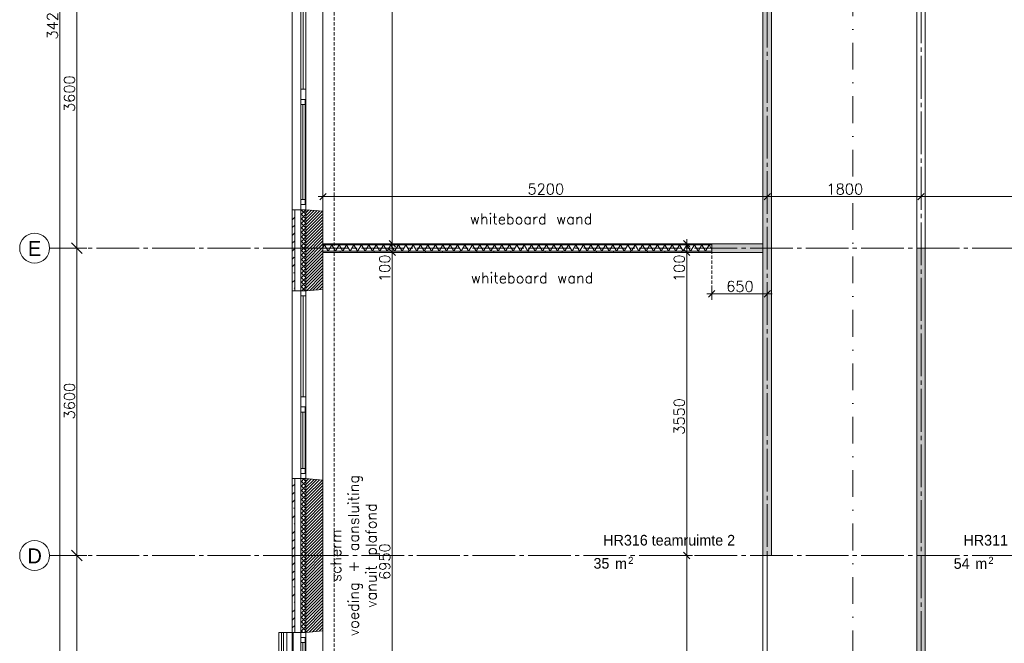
# Model space of a CAD drawing. Header units: millimetres. Extents: x -3350 to 1628655, y -3400 to 242269.
# Tile 6 of 73: x -3350 to 8175, y 9772 to 17075. Entities that reach past the tile are written whole.
import ezdxf
from ezdxf.enums import TextEntityAlignment as Align

# ---------------------------------------------------------------- set-up
doc = ezdxf.new("R2010")
doc.units = ezdxf.units.MM
doc.header["$MEASUREMENT"] = 0
for name, pattern in [('B0204', [650, 500, -50, 50, -50]), ('B0302', [625.500011, 313.000011, -156.25, 0, -156.25]), ('B0702', [58.685, 39.06, -19.625001]), ('Wipeout_Contour', [1000, 0, -1000])]:
    doc.linetypes.add(name, pattern=pattern)
for name, color, linetype in [('21 Buitenwanden', 7, 'Continuous'), ('21 Buitenwanden Doorsnede-arcering', 7, 'Continuous'), ('21 Buitenwanden Laagscheidingslijnen', 7, 'Continuous'), ('21 Buitenwanden Ramen', 7, 'Continuous'), ('23 Vloeren', 7, 'Continuous'), ('27 Daken', 7, 'Continuous'), ('27 Daken Afdek-arcering', 7, 'Continuous'), ('67 Radiatoren - lijn', 7, 'Continuous'), ('_ Nieuw Fase 1', 7, 'Continuous'), ('_ Nieuw Fase 1 Deuren', 7, 'Continuous'), ('_ Nieuw Fase 1 Deurlabels', 7, 'Continuous'), ('_ Nieuw Fase 1 Doorsnede-arcering', 7, 'Continuous'), ('_ Nieuw Fase 1 Laagscheidingslijnen', 7, 'Continuous'), ('_ Nieuw Fase 1 tekst', 7, 'Continuous'), ('A Lijn doorsnede', 7, 'Continuous'), ('A Maatvoering', 7, 'Continuous'), ('A Maatvoering 1_50', 7, 'Continuous'), ('A Stramien', 7, 'Continuous'), ('Z Ruimtebenaming fase 1', 7, 'Continuous'), ('Z Ruimtebenaming fase 1 Zone omranding', 7, 'Continuous'), ('Z Ruimtebenaming fase 1 Zone tekst', 7, 'Continuous')]:
    doc.layers.add(name, color=color, linetype=linetype)
doc.styles.add('GENERATED_STYLE_1', font='txt')
doc.dimstyles.new('GENERATED_STYLE__1', dxfattribs={"dimtxt": 125, "dimasz": 71.25, "dimexe": 0.18, "dimexo": 0.0625, "dimgap": 0.09, "dimtad": 1, "dimdec": 0, "dimzin": 0, "dimdsep": 46, "dimtxsty": 'Standard', "dimblk": 'ARROWHEAD_6', "dimblk1": 'ARROWHEAD_6', "dimblk2": 'ARROWHEAD_6', "dimcen": 0.09, "dimse1": 1, "dimse2": 1, "dimclrd": 1, "dimclre": 1, "dimclrt": 9, "dimadec": 0, "dimazin": 0, "dimtfac": 1, "dimtdec": 4, "dimtmove": 0, "dimatfit": 3, "dimfxl": 1, "dimtolj": 1, "dimtzin": 0, "dimarcsym": 0})
doc.dimstyles.new('GENERATED_STYLE__2', dxfattribs={"dimtxt": 125, "dimasz": 71.25, "dimexe": 0.18, "dimexo": 0.0625, "dimgap": 0.09, "dimtad": 1, "dimtih": 1, "dimtoh": 1, "dimdec": 0, "dimzin": 0, "dimdsep": 46, "dimtxsty": 'Standard', "dimblk": 'ARROWHEAD_6', "dimblk1": 'ARROWHEAD_6', "dimblk2": 'ARROWHEAD_6', "dimcen": 0.09, "dimse1": 1, "dimse2": 1, "dimclrd": 1, "dimclre": 1, "dimclrt": 9, "dimadec": 0, "dimazin": 0, "dimtfac": 1, "dimtdec": 4, "dimtmove": 0, "dimatfit": 3, "dimfxl": 1, "dimtolj": 1, "dimtzin": 0, "dimarcsym": 0})
doc.dimstyles.new('GENERATED_STYLE__3', dxfattribs={"dimtxt": 125, "dimasz": 118.75, "dimexe": 0.18, "dimexo": 0.0625, "dimgap": 0.09, "dimtad": 1, "dimdec": 0, "dimzin": 0, "dimdsep": 46, "dimtxsty": 'Standard', "dimblk": 'ARROWHEAD_6', "dimblk1": 'ARROWHEAD_6', "dimblk2": 'ARROWHEAD_6', "dimcen": 0.09, "dimse1": 1, "dimse2": 1, "dimclrd": 1, "dimclre": 1, "dimclrt": 9, "dimadec": 0, "dimazin": 0, "dimtfac": 1, "dimtdec": 4, "dimtmove": 0, "dimatfit": 3, "dimfxl": 1, "dimtolj": 1, "dimtzin": 0, "dimarcsym": 0})
pattern_1 = [(45, (0, 0), (-91.9239, 91.9239), []), (45, (-45.96, 45.96), (-91.9239, 91.9239), [97.5, -32.5, 0, -32.5])]
pattern_2 = [(315, (0, 0), (26.5165, 26.5165), []), (45, (0, 0), (-26.5165, 26.5165), [])]
pattern_3 = [(45, (0, 0), (-17.67767, 17.67767), [])]
pattern_4 = [(90, (0, 0), (-200, 0), [])]

# ---------------------------------------------------------------- blocks, each defined once
blk = doc.blocks.new('Wall_3_1', base_point=(0, 9900))
at = {"color": 254, "linetype": 'Wipeout_Contour', "lineweight": 0, "ltscale": 33888.787389}
blk.add_wipeout([(-150, 7040), (-150, 9900), (-223, 9900), (-223, 7040)], dxfattribs=at).dxf.layer = '27 Daken Afdek-arcering'
at = {"layer": '27 Daken', "color": 1, "linetype": 'Continuous', "lineweight": 0, "flags": 128}
blk.add_lwpolyline([(-150, 7040), (-150, 9900)], dxfattribs=at)
at = {"color": 254, "linetype": 'Wipeout_Contour', "lineweight": 0, "ltscale": 33894.339703}
blk.add_wipeout([(-223, 7040), (-223, 9900), (-261, 9900), (-261, 7040)], dxfattribs=at).dxf.layer = '27 Daken Afdek-arcering'
at = {"color": 254, "linetype": 'Wipeout_Contour', "lineweight": 0, "ltscale": 33896.612718}
blk.add_wipeout([(-261, 7040), (-261, 9900), (-262, 9900), (-262, 7040)], dxfattribs=at).dxf.layer = '27 Daken Afdek-arcering'
at = {"color": 254, "linetype": 'Wipeout_Contour', "lineweight": 0, "ltscale": 33898.196947}
blk.add_wipeout([(-262, 7040), (-262, 9900), (-285, 9900), (-285, 7040)], dxfattribs=at).dxf.layer = '27 Daken Afdek-arcering'
at = {"layer": '27 Daken', "color": 1, "linetype": 'Continuous', "lineweight": 0}
blk.add_line((-223, 7040), (-223, 9900), dxfattribs=at)
at = {"layer": '27 Daken', "color": 1, "linetype": 'Continuous', "lineweight": 0, "flags": 128}
blk.add_lwpolyline([(-150, 9900), (-223, 9900)], dxfattribs=at)
at = {"color": 254, "linetype": 'Wipeout_Contour', "lineweight": 0, "ltscale": 33901.934168}
blk.add_wipeout([(-285, 7040), (-285, 9900), (-315, 9900), (-315, 7040)], dxfattribs=at).dxf.layer = '27 Daken Afdek-arcering'
at = {"layer": '27 Daken', "color": 1, "linetype": 'Continuous', "lineweight": 0}
for p, q in [((-285, 7040), (-285, 9900)), ((-262, 7040), (-262, 9900)), ((-261, 7040), (-261, 9900))]:
    blk.add_line(p, q, dxfattribs=at)
at = {"layer": '27 Daken', "color": 1, "linetype": 'Continuous', "lineweight": 0, "flags": 128}
for points in [[(-315, 9900), (-315, 7040)], [(-285, 9900), (-315, 9900)], [(-262, 9900), (-285, 9900)], [(-261, 9900), (-262, 9900)], [(-223, 9900), (-261, 9900)]]:
    blk.add_lwpolyline(points, dxfattribs=at)
blk = doc.blocks.new('teamruimte 2_HR316_10_1', base_point=(4252, 10937))
at = {"layer": 'Z Ruimtebenaming fase 1 Zone tekst', "color": 2, "lineweight": 0}
for tag, height, p in [('DUMMY_941', 125, (5139, 11073)), ('DUMMY_942', 125, (3366, 10813)), ('DUMMY_943', 125, (3366, 10771)), ('DUMMY_944', 125, (3572, 10768)), ('DUMMY_945', 83.3, (3771, 10785))]:
    blk.add_attdef(tag, text='', height=height, dxfattribs=at).set_placement(p, align=Align.TOP_LEFT)
blk.add_attdef('ROOM_NUMBER', text='', height=125, dxfattribs=at).set_placement((4252, 11042), align=Align.TOP_CENTER)
blk = doc.blocks.new('teamruimte 3_HR311_11_1', base_point=(8469, 10937))
at = {"layer": 'Z Ruimtebenaming fase 1 Zone tekst', "color": 2, "lineweight": 0}
for tag, height, p in [('DUMMY_941', 125, (9355, 11073)), ('DUMMY_942', 125, (7583, 10813)), ('DUMMY_943', 125, (7583, 10769)), ('DUMMY_944', 125, (7789, 10768)), ('DUMMY_945', 83.3, (7988, 10785))]:
    blk.add_attdef(tag, text='', height=height, dxfattribs=at).set_placement(p, align=Align.TOP_LEFT)
blk.add_attdef('ROOM_NUMBER', text='', height=125, dxfattribs=at).set_placement((8469, 11042), align=Align.TOP_CENTER)
blk = doc.blocks.new('Slab_5_1', base_point=(200, 32200))
at = {"layer": '23 Vloeren', "color": 1, "linetype": 'Continuous', "lineweight": 0, "flags": 128}
blk.add_lwpolyline([(200, 32200), (200, 7400), (4520, 7400), (4520, 8150), (8080, 8150), (8080, 7400), (12400, 7400), (12400, 22360), (21800, 22360), (21800, 20900), (46600, 20900), (46600, 25220), (45850, 25220), (45850, 28780), (46600, 28780), (46600, 33100), (21800, 33100), (21800, 31640), (12400, 31640), (12400, 28550), (8780, 28550), (8780, 30202), (7150, 30202), (7150, 32200)], close=True, dxfattribs=at)
blk = doc.blocks.new('Rnx verticaal 23')
at = {"layer": '21 Buitenwanden Ramen', "color": 9, "linetype": 'Continuous', "lineweight": 0}
for p, q in [((-675, 100), (675, 100)), ((-675, 70), (-675, 0)), ((-555, 0), (555, 0)), ((615, -60), (-615, -60)), ((-692, -260), (675, -260))]:
    blk.add_line(p, q, dxfattribs=at)
at = {"layer": '21 Buitenwanden Ramen', "color": 2, "linetype": 'Continuous', "lineweight": 0}
blk.add_line((-675, 100), (-675, 70), dxfattribs=at)
at = {"layer": '21 Buitenwanden Ramen', "color": 1, "linetype": 'Continuous', "lineweight": 0}
for p, q in [((-675, 0), (-615, 0)), ((-675, 0), (-675, -60)), ((-675, 0), (-675, -60)), ((-615, 0), (-615, -50)), ((-615, 0), (-555, 0)), ((-615, -50), (-615, 0)), ((-555, 0), (-555, -50)), ((-555, 0), (555, 0)), ((555, -50), (555, 0)), ((555, 0), (615, 0)), ((615, -50), (615, 0)), ((615, 0), (675, 0)), ((615, 0), (615, -50)), ((-675, -60), (-692, -260)), ((-615, -60), (-675, -60)), ((-615, -50), (-615, -60)), ((-555, -50), (-615, -50)), ((-555, -25), (555, -25)), ((555, -50), (-555, -50)), ((615, -50), (555, -50)), ((615, -60), (615, -50)), ((675, -60), (615, -60))]:
    blk.add_line(p, q, dxfattribs=at)
blk = doc.blocks.new('Rnx verticaal 23_2')
at = {"layer": '21 Buitenwanden Ramen', "color": 9, "linetype": 'Continuous', "lineweight": 0}
for p, q in [((-675, 100), (675, 100)), ((675, 70), (675, 0)), ((-675, -260), (692, -260))]:
    blk.add_line(p, q, dxfattribs=at)
at = {"layer": '21 Buitenwanden Ramen', "color": 1, "linetype": 'Continuous', "lineweight": 0}
for p, q in [((-675, 0), (-615, 0)), ((-615, 0), (-615, -60)), ((-615, 0), (615, 0)), ((615, -60), (615, 0)), ((615, 0), (675, 0)), ((675, 0), (675, -60)), ((675, 0), (675, -60)), ((-615, -60), (-675, -60)), ((-615, -30), (615, -30)), ((615, -60), (-615, -60)), ((675, -60), (615, -60)), ((675, -60), (692, -260))]:
    blk.add_line(p, q, dxfattribs=at)
at = {"layer": '21 Buitenwanden Ramen', "color": 2, "linetype": 'Continuous', "lineweight": 0}
blk.add_line((675, 100), (675, 70), dxfattribs=at)
blk = doc.blocks.new('Rnx verticaal 23_3')
at = {"layer": '21 Buitenwanden Ramen', "color": 9, "linetype": 'Continuous', "lineweight": 0}
for p, q in [((-650, 100), (650, 100)), ((650, 70), (650, 0)), ((-650, -260), (667, -260))]:
    blk.add_line(p, q, dxfattribs=at)
at = {"layer": '21 Buitenwanden Ramen', "color": 1, "linetype": 'Continuous', "lineweight": 0}
for p, q in [((-650, 0), (-590, 0)), ((-590, 0), (-590, -60)), ((-590, 0), (590, 0)), ((590, -60), (590, 0)), ((590, 0), (650, 0)), ((650, 0), (650, -60)), ((650, 0), (650, -60)), ((-590, -60), (-650, -60)), ((-590, -30), (590, -30)), ((590, -60), (-590, -60)), ((650, -60), (590, -60)), ((650, -60), (667, -260))]:
    blk.add_line(p, q, dxfattribs=at)
at = {"layer": '21 Buitenwanden Ramen', "color": 2, "linetype": 'Continuous', "lineweight": 0}
blk.add_line((650, 100), (650, 70), dxfattribs=at)
blk = doc.blocks.new('Rnx verticaal 23_5')
at = {"layer": '21 Buitenwanden Ramen', "color": 9, "linetype": 'Continuous', "lineweight": 0}
for p, q in [((-450, 100), (450, 100)), ((-450, 70), (-450, 0)), ((-330, 0), (330, 0)), ((390, -60), (-390, -60)), ((-467, -260), (450, -260))]:
    blk.add_line(p, q, dxfattribs=at)
at = {"layer": '21 Buitenwanden Ramen', "color": 2, "linetype": 'Continuous', "lineweight": 0}
blk.add_line((-450, 100), (-450, 70), dxfattribs=at)
at = {"layer": '21 Buitenwanden Ramen', "color": 1, "linetype": 'Continuous', "lineweight": 0}
for p, q in [((-450, 0), (-390, 0)), ((-450, 0), (-450, -60)), ((-450, 0), (-450, -60)), ((-390, 0), (-390, -50)), ((-390, 0), (-330, 0)), ((-390, -50), (-390, 0)), ((-330, 0), (-330, -50)), ((-330, 0), (330, 0)), ((330, -50), (330, 0)), ((330, 0), (390, 0)), ((390, -50), (390, 0)), ((390, 0), (450, 0)), ((390, 0), (390, -50)), ((-450, -60), (-467, -260)), ((-390, -60), (-450, -60)), ((-390, -50), (-390, -60)), ((-330, -50), (-390, -50)), ((-330, -25), (330, -25)), ((330, -50), (-330, -50)), ((390, -50), (330, -50)), ((390, -60), (390, -50)), ((450, -60), (390, -60))]:
    blk.add_line(p, q, dxfattribs=at)
blk = doc.blocks.new('Rnx verticaal 23_6')
at = {"layer": '21 Buitenwanden Ramen', "color": 9, "linetype": 'Continuous', "lineweight": 0}
for p, q in [((-450, 100), (450, 100)), ((450, 70), (450, 0)), ((-450, -260), (467, -260))]:
    blk.add_line(p, q, dxfattribs=at)
at = {"layer": '21 Buitenwanden Ramen', "color": 1, "linetype": 'Continuous', "lineweight": 0}
for p, q in [((-450, 0), (-390, 0)), ((-390, 0), (-390, -50)), ((-390, 0), (-330, 0)), ((-390, -50), (-390, 0)), ((-330, 0), (330, 0)), ((-330, 0), (-330, -50)), ((-330, 0), (330, 0)), ((330, -50), (330, 0)), ((330, 0), (390, 0)), ((390, -50), (390, 0)), ((390, 0), (450, 0)), ((390, 0), (390, -50)), ((450, 0), (450, -60)), ((450, 0), (450, -60)), ((-390, -60), (-450, -60)), ((-390, -50), (-390, -60)), ((-330, -50), (-390, -50)), ((390, -60), (-390, -60)), ((-330, -25), (330, -25)), ((330, -50), (-330, -50)), ((390, -50), (330, -50)), ((390, -60), (390, -50)), ((450, -60), (390, -60)), ((450, -60), (467, -260))]:
    blk.add_line(p, q, dxfattribs=at)
at = {"layer": '21 Buitenwanden Ramen', "color": 2, "linetype": 'Continuous', "lineweight": 0}
blk.add_line((450, 100), (450, 70), dxfattribs=at)
blk = doc.blocks.new('Wall_64_1', base_point=(0, 7200))
at = {"layer": '21 Buitenwanden Doorsnede-arcering', "linetype": 'Continuous', "lineweight": 0, "true_color": 0x000000}
h = blk.add_hatch(dxfattribs=at)
h.set_pattern_fill('160_Natuursteen_0001', color=18, style=0, pattern_type=2)
h.set_pattern_definition(pattern_1)
h.paths.add_polyline_path([(-160, 14850), (-160, 13900), (-130, 13900), (-130, 14850)])
h = blk.add_hatch(dxfattribs=at)
h.set_pattern_fill('415_Isolatie_ruit_0001', color=18, style=0, pattern_type=2)
h.set_pattern_definition(pattern_2)
h.paths.add_polyline_path([(-60, 14850), (-60, 13900), (0, 13900), (0, 14850)])
h = blk.add_hatch(dxfattribs=at)
h.set_pattern_fill('220_Gewapend_beton___pre_2B', color=18, style=0, pattern_type=2)
h.set_pattern_definition(pattern_3)
h.paths.add_polyline_path([(0, 14850), (0, 13900), (200, 13917), (200, 14833)])
h = blk.add_hatch(dxfattribs=at)
h.set_pattern_fill('160_Natuursteen_0001', color=18, style=0, pattern_type=2)
h.set_pattern_definition(pattern_1)
h.paths.add_polyline_path([(-160, 11700), (-160, 9900), (-130, 9900), (-130, 11700)])
h = blk.add_hatch(dxfattribs=at)
h.set_pattern_fill('415_Isolatie_ruit_0001', color=18, style=0, pattern_type=2)
h.set_pattern_definition(pattern_2)
h.paths.add_polyline_path([(-60, 9900), (0, 9900), (0, 11700), (-60, 11700)])
h = blk.add_hatch(dxfattribs=at)
h.set_pattern_fill('220_Gewapend_beton___pre_2B', color=18, style=0, pattern_type=2)
h.set_pattern_definition(pattern_3)
h.paths.add_polyline_path([(200, 11683), (0, 11700), (0, 9900), (200, 9917)])
at = {"layer": '21 Buitenwanden', "color": 2, "linetype": 'Continuous', "lineweight": 0}
for p, q in [((-160, 14850), (-130, 14850)), ((-160, 13900), (-130, 13900)), ((-160, 11700), (-130, 11700)), ((-160, 9900), (-130, 9900))]:
    blk.add_line(p, q, dxfattribs=at)
at = {"layer": '21 Buitenwanden', "color": 9, "linetype": 'Continuous', "lineweight": 0}
for p, q in [((-130, 14850), (-60, 14850)), ((-130, 13900), (-60, 13900)), ((-130, 11700), (-60, 11700)), ((-130, 9900), (-60, 9900))]:
    blk.add_line(p, q, dxfattribs=at)
at = {"layer": '21 Buitenwanden', "color": 1, "linetype": 'Continuous', "lineweight": 0}
for p, q in [((-60, 14850), (0, 14850)), ((0, 14850), (200, 14833)), ((-60, 13900), (0, 13900)), ((0, 13900), (200, 13917)), ((-60, 11700), (0, 11700)), ((0, 11700), (200, 11683)), ((0, 9900), (200, 9917)), ((-60, 9900), (0, 9900))]:
    blk.add_line(p, q, dxfattribs=at)
at = {"layer": '21 Buitenwanden', "color": 2, "linetype": 'Continuous', "lineweight": 0, "flags": 128}
for points in [[(-160, 14850), (-160, 13900)], [(-160, 11700), (-160, 9900)]]:
    blk.add_lwpolyline(points, dxfattribs=at)
at = {"layer": '21 Buitenwanden', "color": 1, "linetype": 'Continuous', "lineweight": 0, "flags": 128}
for points in [[(200, 13917), (200, 14833)], [(200, 9917), (200, 11683)]]:
    blk.add_lwpolyline(points, dxfattribs=at)
at = {"layer": '21 Buitenwanden Laagscheidingslijnen', "color": 2, "linetype": 'Continuous', "lineweight": 0}
for p, q in [((-130, 14850), (-130, 13900)), ((-130, 11700), (-130, 9900))]:
    blk.add_line(p, q, dxfattribs=at)
at = {"layer": '21 Buitenwanden Laagscheidingslijnen', "color": 1, "linetype": 'Continuous', "lineweight": 0}
for p, q in [((-60, 14850), (-60, 13900)), ((0, 14850), (0, 13900)), ((-60, 11700), (-60, 9900)), ((0, 11700), (0, 9900))]:
    blk.add_line(p, q, dxfattribs=at)
at = {"layer": '21 Buitenwanden Ramen', "color": 1, "linetype": 'Continuous', "lineweight": 0, "zscale": 1000, "rotation": 90}
for name, p in [('Rnx verticaal 23_2', (-60, 16875)), ('Rnx verticaal 23', (-60, 15525)), ('Rnx verticaal 23_3', (-60, 13250)), ('Rnx verticaal 23_5', (-60, 12150)), ('Rnx verticaal 23_6', (-60, 9450))]:
    blk.add_blockref(name, p, dxfattribs=at)
blk = doc.blocks.new('*X323')
at = {"layer": '_ Nieuw Fase 1 Doorsnede-arcering', "color": 7, "linetype": 'Continuous', "lineweight": 0}
for p, q in [((200, 14409), (217, 14438)), ((260, 14363), (217, 14438)), ((260, 14363), (303, 14438)), ((346, 14363), (303, 14438)), ((346, 14363), (390, 14438)), ((433, 14363), (390, 14438)), ((433, 14363), (476, 14438)), ((520, 14363), (476, 14438)), ((520, 14363), (563, 14438)), ((606, 14363), (563, 14438)), ((606, 14363), (650, 14438)), ((693, 14363), (650, 14438)), ((693, 14363), (736, 14438)), ((779, 14363), (736, 14438)), ((779, 14363), (823, 14438)), ((866, 14363), (823, 14438)), ((866, 14363), (909, 14438)), ((953, 14363), (909, 14438)), ((953, 14363), (996, 14438)), ((1039, 14363), (996, 14438)), ((1039, 14363), (1083, 14438)), ((1126, 14363), (1083, 14438)), ((1126, 14363), (1169, 14438)), ((1212, 14363), (1169, 14438)), ((1212, 14363), (1256, 14438)), ((1299, 14363), (1256, 14438)), ((1299, 14363), (1342, 14438)), ((1386, 14363), (1342, 14438)), ((1386, 14363), (1429, 14438)), ((1472, 14363), (1429, 14438)), ((1472, 14363), (1516, 14438)), ((1559, 14363), (1516, 14438)), ((1559, 14363), (1602, 14438)), ((1645, 14363), (1602, 14438)), ((1645, 14363), (1689, 14438)), ((1732, 14363), (1689, 14438)), ((1732, 14363), (1775, 14438)), ((1819, 14363), (1775, 14438)), ((1819, 14363), (1862, 14438)), ((1905, 14363), (1862, 14438)), ((1905, 14363), (1949, 14438)), ((1992, 14363), (1949, 14438)), ((1992, 14363), (2035, 14438)), ((2078, 14363), (2035, 14438)), ((2078, 14363), (2122, 14438)), ((2165, 14363), (2122, 14438)), ((2165, 14363), (2208, 14438)), ((2252, 14363), (2208, 14438)), ((2252, 14363), (2295, 14438)), ((2338, 14363), (2295, 14438)), ((2338, 14363), (2382, 14438)), ((2425, 14363), (2382, 14438)), ((2425, 14363), (2468, 14438)), ((2511, 14363), (2468, 14438)), ((2511, 14363), (2555, 14438)), ((2598, 14363), (2555, 14438)), ((2598, 14363), (2641, 14438)), ((2685, 14363), (2641, 14438)), ((2685, 14363), (2728, 14438)), ((2771, 14363), (2728, 14438)), ((2771, 14363), (2815, 14438)), ((2858, 14363), (2815, 14438)), ((2858, 14363), (2901, 14438)), ((2944, 14363), (2901, 14438)), ((2944, 14363), (2988, 14438)), ((3031, 14363), (2988, 14438)), ((3031, 14363), (3074, 14438)), ((3118, 14363), (3074, 14438)), ((3118, 14363), (3161, 14438)), ((3204, 14363), (3161, 14438)), ((3204, 14363), (3248, 14438)), ((3291, 14363), (3248, 14438)), ((3291, 14363), (3334, 14438)), ((3377, 14363), (3334, 14438)), ((3377, 14363), (3421, 14438)), ((3464, 14363), (3421, 14438)), ((3464, 14363), (3507, 14438)), ((3551, 14363), (3507, 14438)), ((3551, 14363), (3594, 14438)), ((3637, 14363), (3594, 14438)), ((3637, 14363), (3681, 14438)), ((3724, 14363), (3681, 14438)), ((3724, 14363), (3767, 14438)), ((3811, 14363), (3767, 14438)), ((3811, 14363), (3854, 14438)), ((3897, 14363), (3854, 14438)), ((3897, 14363), (3940, 14438)), ((3984, 14363), (3940, 14438)), ((3984, 14363), (4027, 14438)), ((4070, 14363), (4027, 14438)), ((4070, 14363), (4114, 14438)), ((4157, 14363), (4114, 14438)), ((4157, 14363), (4200, 14438)), ((4244, 14363), (4200, 14438)), ((4244, 14363), (4287, 14438)), ((4330, 14363), (4287, 14438)), ((4330, 14363), (4373, 14438)), ((4417, 14363), (4373, 14438)), ((4417, 14363), (4460, 14438)), ((4503, 14363), (4460, 14438)), ((4503, 14363), (4547, 14438)), ((4590, 14363), (4547, 14438)), ((4590, 14363), (4633, 14438)), ((4677, 14363), (4633, 14438)), ((4677, 14363), (4720, 14438)), ((4750, 14385), (4720, 14438))]:
    blk.add_line(p, q, dxfattribs=at)
blk = doc.blocks.new('Wall_118_1', base_point=(200.000012, 14400))
at = {"layer": '_ Nieuw Fase 1 Doorsnede-arcering', "linetype": 'Continuous', "lineweight": 0, "true_color": 0x000000}
h = blk.add_hatch(dxfattribs=at)
h.set_pattern_fill('930_Lijnen_vert_200_0001', color=18, style=0, pattern_type=2)
h.set_pattern_definition(pattern_4)
h.paths.add_polyline_path([(4750, 14450), (200.000012, 14450), (200.000012, 14437.5), (4750, 14437.5)])
h = blk.add_hatch(dxfattribs=at)
h.set_pattern_fill('930_Lijnen_vert_200_0001', color=18, style=0, pattern_type=2)
h.set_pattern_definition(pattern_4)
h.paths.add_polyline_path([(200.000012, 14350), (4750, 14350), (4750, 14362.5), (200.000012, 14362.5)])
at = {"layer": '_ Nieuw Fase 1', "color": 1, "linetype": 'Continuous', "lineweight": 0, "flags": 128}
for points in [[(4750, 14450), (200.000012, 14450)], [(200.000012, 14450), (200.000012, 14350)], [(4750, 14350), (4750, 14450)], [(200.000012, 14350), (4750, 14350)]]:
    blk.add_lwpolyline(points, dxfattribs=at)
at = {"layer": '_ Nieuw Fase 1 Laagscheidingslijnen', "color": 1, "linetype": 'Continuous', "lineweight": 0}
for p, q in [((4750, 14437.5), (200.000012, 14437.5)), ((200.000012, 14362.5), (4750, 14362.5))]:
    blk.add_line(p, q, dxfattribs=at)
at = {"layer": '_ Nieuw Fase 1', "color": 1, "lineweight": 0}
blk.add_blockref('*X323', (0, 0), dxfattribs=at)
blk = doc.blocks.new('Wall_119_1', base_point=(4750, 14400))
at = {"layer": '_ Nieuw Fase 1 Doorsnede-arcering', "linetype": 'Continuous', "lineweight": 0, "true_color": 0x80e2d7}
blk.add_hatch(color=121, dxfattribs=at).paths.add_polyline_path([(4750, 14350), (5350.000012, 14350), (5350.000012, 14450), (4750, 14450)])
at = {"layer": '_ Nieuw Fase 1', "color": 1, "linetype": 'Continuous', "lineweight": 0, "flags": 128}
for points in [[(5350.000012, 14450), (4750, 14450)], [(4750, 14450), (4750, 14350)], [(5350.000012, 14350), (5350.000012, 14450)], [(4750, 14350), (5350.000012, 14350)]]:
    blk.add_lwpolyline(points, dxfattribs=at)
blk = doc.blocks.new('D1 23_4')
at = {"layer": '_ Nieuw Fase 1 Deuren', "color": 1, "linetype": 'Continuous', "lineweight": 0}
for p, q in [((439, 0), (439, 878)), ((-439, 0), (-506, 0)), ((-506, 0), (-506, -100)), ((-506, 0), (-506, -100)), ((-506, 0), (-506, -100)), ((-439, -100), (-439, 0)), ((-439, 0), (439, 0)), ((-439, -40), (-439, 0)), ((506, 0), (439, 0)), ((439, 0), (439, -100)), ((439, 0), (439, -40)), ((506, -100), (506, 0)), ((506, 0), (506, -100)), ((506, 0), (506, -100)), ((-506, -100), (-439, -100)), ((439, -40), (-439, -40)), ((439, -100), (506, -100))]:
    blk.add_line(p, q, dxfattribs=at)
blk.add_arc((439, 0), 878, 90, 180, dxfattribs=at)
blk = doc.blocks.new('Deur en raam marker 23 KM')
at = {"layer": '_ Nieuw Fase 1 Deurlabels', "color": 2, "lineweight": 0, "style": 'GENERATED_STYLE_1'}
blk.add_attdef('AC_WIDO_ID', text='', height=100, dxfattribs=at).set_placement((0, -173), align=Align.TOP_CENTER)
blk = doc.blocks.new('Wall_120_1', base_point=(5400, 21650))
at = {"layer": '_ Nieuw Fase 1 Doorsnede-arcering', "linetype": 'Continuous', "lineweight": 0, "true_color": 0xfed4fe}
for points in [[(5350, 21650), (5350, 20950), (5450, 20950), (5450, 21650)], [(5350, 10800), (5450, 10800), (5450, 19938), (5350, 19938)]]:
    blk.add_hatch(color=7, dxfattribs=at).paths.add_polyline_path(points)
at = {"layer": '_ Nieuw Fase 1', "color": 1, "linetype": 'Continuous', "lineweight": 0}
for p, q in [((5350, 20950), (5450, 20950)), ((5350, 19938), (5450, 19938))]:
    blk.add_line(p, q, dxfattribs=at)
at = {"layer": '_ Nieuw Fase 1', "color": 1, "linetype": 'Continuous', "lineweight": 0, "flags": 128}
for points in [[(5350, 21650), (5350, 20950)], [(5450, 21650), (5350, 21650)], [(5450, 20950), (5450, 21650)], [(5350, 19938), (5350, 10800)], [(5450, 10800), (5450, 19938)], [(5350, 10800), (5450, 10800)]]:
    blk.add_lwpolyline(points, dxfattribs=at)
at = {"layer": '_ Nieuw Fase 1 Deuren', "color": 1, "linetype": 'Continuous', "lineweight": 0, "zscale": 1000, "rotation": 90}
blk.add_blockref('D1 23_4', (5350, 20444), dxfattribs=at)
at = {"layer": '_ Nieuw Fase 1 Deurlabels', "color": 9, "lineweight": 0}
ref = blk.add_blockref('Deur en raam marker 23 KM', (5450, 20444), dxfattribs=dict(at, rotation=270))
ref.add_attrib('AC_WIDO_ID', 'g', dxfattribs={"color": 2, "lineweight": 0, "height": 100, "rotation": 90, "style": 'GENERATED_STYLE_1'}).set_placement((4714, 20763), align=Align.BOTTOM_CENTER)
blk = doc.blocks.new('Wall_125_1', base_point=(7200, 8150))
at = {"layer": '_ Nieuw Fase 1 Doorsnede-arcering', "linetype": 'Continuous', "lineweight": 0, "true_color": 0xfed4fe}
blk.add_hatch(color=7, dxfattribs=at).paths.add_polyline_path([(7250, 8150), (7250, 14400), (7150, 14400), (7150, 8150)])
at = {"layer": '_ Nieuw Fase 1', "color": 1, "linetype": 'Continuous', "lineweight": 0, "flags": 128}
for points in [[(7250, 14400), (7150, 14400)], [(7150, 14400), (7150, 8150)], [(7250, 8150), (7250, 14400)], [(7150, 8150), (7250, 8150)]]:
    blk.add_lwpolyline(points, dxfattribs=at)
blk = doc.blocks.new('*D370')
at = {"layer": 'A Maatvoering', "color": 1, "linetype": 'Continuous', "lineweight": 0}
for p, q in [((1081, 14350), (941, 14350)), ((974, 14388), (1049, 14313)), ((1011, 7400), (1011, 14350)), ((1081, 7400), (941, 7400)), ((974, 7437), (1049, 7362)), ((1011, 7344), (1011, 7400))]:
    blk.add_line(p, q, dxfattribs=at)
at = {"layer": 'A Maatvoering', "color": 9, "lineweight": 0, "char_height": 125, "attachment_point": 7, "rotation": 90}
for s, insert in [('\\A1;{\\pql;\\Ftxt.shx;100}', (986, 14003)), ('\\A1;{\\pql;\\Ftxt.shx;6950}', (986, 10514))]:
    blk.add_mtext(s, dxfattribs=dict(at, insert=insert))
blk = doc.blocks.new('ARROWHEAD_6')
at = {"color": 0, "linetype": 'Continuous', "lineweight": 0}
for p, q in [((0, 0), (-1, 0)), ((-0.5, -0.5), (0.5, 0.5))]:
    blk.add_line(p, q, dxfattribs=at)
blk = doc.blocks.new('*D372')
at = {"layer": 'A Maatvoering', "color": 1, "linetype": 'Continuous', "lineweight": 0}
for p, q in [((1081, 14450), (941, 14450)), ((974, 14488), (1049, 14413)), ((1011, 14350), (1011, 14450)), ((1081, 14350), (941, 14350)), ((974, 14388), (1049, 14313))]:
    blk.add_line(p, q, dxfattribs=at)
blk = doc.blocks.new('*D373')
at = {"layer": 'A Maatvoering', "color": 1, "linetype": 'Continuous', "lineweight": 0}
for p, q in [((974, 21588), (1049, 21512)), ((1081, 21550), (941, 21550)), ((1011, 14450), (1011, 21550)), ((1081, 14450), (941, 14450)), ((974, 14488), (1049, 14413))]:
    blk.add_line(p, q, dxfattribs=at)
at = {"layer": 'A Maatvoering', "color": 9, "lineweight": 0, "char_height": 125, "attachment_point": 7, "rotation": 90}
for s, insert in [('\\A1;{\\pql;\\Ftxt.shx;100}', (986, 21203)), ('\\A1;{\\pql;\\Ftxt.shx;7100}', (986, 17639))]:
    blk.add_mtext(s, dxfattribs=dict(at, insert=insert))
blk = doc.blocks.new('*D378')
at = {"layer": 'A Maatvoering', "color": 1, "linetype": 'Continuous', "lineweight": 0}
for p, q in [((144, 15003), (200, 15003)), ((237, 15041), (162, 14966)), ((200, 14933), (200, 15074)), ((200, 15003), (5400, 15003)), ((5438, 15041), (5363, 14966)), ((5400, 14933), (5400, 15074))]:
    blk.add_line(p, q, dxfattribs=at)
at = {"layer": 'A Maatvoering', "color": 9, "lineweight": 0, "insert": (2594, 15028), "char_height": 125, "attachment_point": 7}
blk.add_mtext('\\A1;{\\pql;\\Ftxt.shx;5200}', dxfattribs=at)
blk = doc.blocks.new('*D379')
at = {"layer": 'A Maatvoering', "color": 1, "linetype": 'Continuous', "lineweight": 0}
for p, q in [((5438, 15041), (5363, 14966)), ((5400, 14933), (5400, 15074)), ((5400, 15003), (7200, 15003)), ((7237, 15041), (7162, 14966)), ((7200, 14933), (7200, 15074))]:
    blk.add_line(p, q, dxfattribs=at)
at = {"layer": 'A Maatvoering', "color": 9, "lineweight": 0, "insert": (6094, 15028), "char_height": 125, "attachment_point": 7}
blk.add_mtext('\\A1;{\\pql;\\Ftxt.shx;1800}', dxfattribs=at)
blk = doc.blocks.new('*D380')
at = {"layer": 'A Maatvoering', "color": 1, "linetype": 'Continuous', "lineweight": 0}
for p, q in [((7237, 15041), (7162, 14966)), ((7200, 14933), (7200, 15074)), ((7200, 15003), (12400, 15003)), ((12363, 14966), (12438, 15041)), ((12400, 14933), (12400, 15074)), ((12400, 15003), (12456, 15003))]:
    blk.add_line(p, q, dxfattribs=at)
at = {"layer": 'A Maatvoering', "color": 9, "lineweight": 0, "insert": (9594, 15028), "char_height": 125, "attachment_point": 7}
blk.add_mtext('\\A1;{\\pql;\\Ftxt.shx;5200}', dxfattribs=at)
blk = doc.blocks.new('*D383')
at = {"layer": 'A Maatvoering', "color": 1, "linetype": 'Continuous', "lineweight": 0}
for p, q in [((4694, 13864), (4750, 13864)), ((4787, 13902), (4712, 13827)), ((4750, 13794), (4750, 13935)), ((4750, 13864), (5400, 13864)), ((5363, 13827), (5438, 13902)), ((5400, 13794), (5400, 13935)), ((5400, 13864), (5456, 13864))]:
    blk.add_line(p, q, dxfattribs=at)
at = {"layer": 'A Maatvoering', "color": 9, "lineweight": 0, "insert": (4920, 13889), "char_height": 125, "attachment_point": 7}
blk.add_mtext('\\A1;{\\pql;\\Ftxt.shx;650}', dxfattribs=at)
blk = doc.blocks.new('*D385')
at = {"layer": 'A Maatvoering 1_50', "color": 1, "linetype": 'Continuous', "lineweight": 0}
for p, q in [((-2942.5, 34262.5), (-2817.5, 34137.5)), ((-2762.8125, 34200), (-2997.1875, 34200)), ((-2880, 0), (-2880, 34200)), ((-2762.8125, 0), (-2997.1875, 0)), ((-2942.5, 62.5), (-2817.5, -62.5)), ((-2880, -160), (-2880, 0))]:
    blk.add_line(p, q, dxfattribs=at)
at = {"layer": 'A Maatvoering 1_50', "color": 9, "lineweight": 0, "insert": (-2905, 16842.423743), "char_height": 125, "attachment_point": 7, "rotation": 90}
blk.add_mtext('\\A1;{\\pql;\\Ftxt.shx;34200}', dxfattribs=at)
blk = doc.blocks.new('*D389')
at = {"layer": 'A Maatvoering 1_50', "color": 1, "linetype": 'Continuous', "lineweight": 0}
for p, q in [((-2743, 10863), (-2618, 10738)), ((-2563, 10800), (-2797, 10800)), ((-2680, 7200), (-2680, 10800)), ((-2743, 7263), (-2618, 7138)), ((-2563, 7200), (-2797, 7200))]:
    blk.add_line(p, q, dxfattribs=at)
at = {"layer": 'A Maatvoering 1_50', "color": 9, "lineweight": 0, "insert": (-2705, 8794), "char_height": 125, "attachment_point": 7, "rotation": 90}
blk.add_mtext('\\A1;{\\pql;\\Ftxt.shx;3600}', dxfattribs=at)
blk = doc.blocks.new('*D390')
at = {"layer": 'A Maatvoering 1_50', "color": 1, "linetype": 'Continuous', "lineweight": 0}
for p, q in [((-2743, 14463), (-2618, 14338)), ((-2563, 14400), (-2797, 14400)), ((-2680, 10800), (-2680, 14400)), ((-2743, 10863), (-2618, 10738)), ((-2563, 10800), (-2797, 10800))]:
    blk.add_line(p, q, dxfattribs=at)
at = {"layer": 'A Maatvoering 1_50', "color": 9, "lineweight": 0, "insert": (-2705, 12394), "char_height": 125, "attachment_point": 7, "rotation": 90}
blk.add_mtext('\\A1;{\\pql;\\Ftxt.shx;3600}', dxfattribs=at)
blk = doc.blocks.new('*D391')
at = {"layer": 'A Maatvoering 1_50', "color": 1, "linetype": 'Continuous', "lineweight": 0}
for p, q in [((-2563, 18000), (-2797, 18000)), ((-2743, 18063), (-2618, 17938)), ((-2680, 14400), (-2680, 18000)), ((-2743, 14463), (-2618, 14338)), ((-2563, 14400), (-2797, 14400))]:
    blk.add_line(p, q, dxfattribs=at)
at = {"layer": 'A Maatvoering 1_50', "color": 9, "lineweight": 0, "insert": (-2705, 15994), "char_height": 125, "attachment_point": 7, "rotation": 90}
blk.add_mtext('\\A1;{\\pql;\\Ftxt.shx;3600}', dxfattribs=at)
blk = doc.blocks.new('*D431')
at = {"layer": 'A Maatvoering', "color": 1, "linetype": 'Continuous', "lineweight": 0}
for p, q in [((4419, 10838), (4494, 10763)), ((4527, 10800), (4387, 10800)), ((4457, 7400), (4457, 10800)), ((4527, 7400), (4387, 7400)), ((4419, 7437), (4494, 7362)), ((4457, 7344), (4457, 7400))]:
    blk.add_line(p, q, dxfattribs=at)
at = {"layer": 'A Maatvoering', "color": 9, "lineweight": 0, "insert": (4432, 8894), "char_height": 125, "attachment_point": 7, "rotation": 90}
blk.add_mtext('\\A1;{\\pql;\\Ftxt.shx;3400}', dxfattribs=at)
blk = doc.blocks.new('*D432')
at = {"layer": 'A Maatvoering', "color": 1, "linetype": 'Continuous', "lineweight": 0}
for p, q in [((4527, 14350), (4387, 14350)), ((4419, 14388), (4494, 14313)), ((4457, 10800), (4457, 14350)), ((4419, 10838), (4494, 10763)), ((4527, 10800), (4387, 10800))]:
    blk.add_line(p, q, dxfattribs=at)
at = {"layer": 'A Maatvoering', "color": 9, "lineweight": 0, "char_height": 125, "attachment_point": 7, "rotation": 90}
for s, insert in [('\\A1;{\\pql;\\Ftxt.shx;100}', (4432, 14003)), ('\\A1;{\\pql;\\Ftxt.shx;3550}', (4432, 12214))]:
    blk.add_mtext(s, dxfattribs=dict(at, insert=insert))
blk = doc.blocks.new('*D433')
at = {"layer": 'A Maatvoering', "color": 1, "linetype": 'Continuous', "lineweight": 0}
for p, q in [((4527, 14450), (4387, 14450)), ((4494, 14413), (4419, 14488)), ((4457, 14450), (4457, 14506)), ((4457, 14350), (4457, 14450)), ((4527, 14350), (4387, 14350)), ((4419, 14388), (4494, 14313))]:
    blk.add_line(p, q, dxfattribs=at)
blk = doc.blocks.new('Cutting Plane_2_1', base_point=(6401, -1176))
at = {"layer": 'A Lijn doorsnede', "color": 9, "linetype": 'B0302', "lineweight": 0}
blk.add_line((6401, -1026), (6401, 35171), dxfattribs=at)
blk = doc.blocks.new('Standard grid marker')
at = {"layer": 'A Stramien', "color": 9, "linetype": 'B0204', "lineweight": 0}
for q in [(0, 0), (67800, 0)]:
    blk.add_line((3000, 0), q, dxfattribs=at)
at = {"layer": 'A Stramien', "color": 2, "linetype": 'Continuous', "lineweight": 0, "flags": 128}
blk.add_lwpolyline([(0, 0, 1), (-350, 0, 1)], format="xyb", close=True, dxfattribs=at)
at = {"layer": 'A Stramien', "color": 9, "linetype": 'B0204', "lineweight": 0}
blk.add_point((3000, 0), dxfattribs=at)
blk.add_point((3000, 0), dxfattribs=at)
at = {"layer": 'A Stramien', "color": 2, "lineweight": 0}
for tag, p in [('AC_MarkerText_1_0', (-175, -5)), ('AC_MarkerText_1_1', (70975, -5))]:
    blk.add_attdef(tag, text='', height=175, dxfattribs=at).set_placement(p, align=Align.MIDDLE_CENTER)
blk = doc.blocks.new('Standard grid marker_2')
at = {"layer": 'A Stramien', "color": 9, "linetype": 'B0204', "lineweight": 0}
blk.add_line((3000, 0), (37200, 0), dxfattribs=at)
at = {"layer": 'A Stramien', "color": 2, "lineweight": 0}
for tag, p in [('AC_MarkerText_1_0', (-175, -5)), ('AC_MarkerText_1_1', (40375, -5))]:
    blk.add_attdef(tag, text='', height=175, rotation=90, dxfattribs=at).set_placement(p, align=Align.MIDDLE_CENTER)

msp = doc.modelspace()

# ---------------------------------------------------------------- linework, layer by layer
at = {"layer": '67 Radiatoren - lijn', "color": 9, "linetype": 'B0702', "lineweight": 0}
msp.add_lwpolyline([(3650, 32070), (330, 32070), (330, 7530), (4550, 7530)], dxfattribs=at)
at = {"layer": 'A Maatvoering 1_50', "color": 9, "linetype": 'B0702', "lineweight": 0}
msp.add_line((4750, 13864.5), (4750, 14350), dxfattribs=at)
at = {"layer": 'Z Ruimtebenaming fase 1 Zone omranding', "color": 7, "linetype": 'Continuous', "lineweight": 0, "flags": 128}
for points in [[(3750, 28850), (5450, 28850), (5450, 21580), (5450, 18980), (5450, 10800), (5400, 10800), (5400, 8150), (5450, 8150), (5450, 7904), (7149.7, 7904), (7150, 8150), (7250, 8150), (7250, 10800), (7150, 10800), (7149.7, 19010), (9219.7, 19010), (9219.7, 21580), (7149.7, 21580), (7149.7, 32200), (5450, 32200), (3750, 32200)], [(200, 14450), (5350, 14450), (5350, 21550), (200, 21550)], [(12400, 17950), (7250, 17950), (7250, 8150), (8080, 8150), (8080, 7400), (12400, 7400)], [(200, 14350), (200, 7400), (4520, 7400), (4520, 8150), (5350, 8150), (5350, 14350)]]:
    msp.add_lwpolyline(points, close=True, dxfattribs=at)

# ---------------------------------------------------------------- block references
at = {"layer": '23 Vloeren', "color": 1, "linetype": 'Continuous', "lineweight": 0}
msp.add_blockref('Slab_5_1', (200, 32200), dxfattribs=at)
at = {"layer": '27 Daken', "color": 1, "lineweight": 0}
msp.add_blockref('Wall_3_1', (0, 9900), dxfattribs=at)
at = {"layer": '_ Nieuw Fase 1', "color": 1, "lineweight": 0}
for name, p in [('Wall_120_1', (5400, 21650)), ('Wall_118_1', (200, 14400)), ('Wall_119_1', (4750, 14400)), ('Wall_125_1', (7200, 8150))]:
    msp.add_blockref(name, p, dxfattribs=at)
at = {"layer": 'A Lijn doorsnede', "color": 9, "lineweight": 0}
msp.add_blockref('Cutting Plane_2_1', (6400.8, -1176.3), dxfattribs=at)
at = {"layer": 'A Stramien', "color": 1, "linetype": 'Continuous', "lineweight": 0, "zscale": 1000, "rotation": 270}
for p in [(5400, 37150), (7200, 37200)]:
    msp.add_blockref('Standard grid marker_2', p, dxfattribs=at)
at = {"layer": 'A Stramien', "color": 1, "linetype": 'Continuous', "lineweight": 0}
ref = msp.add_blockref('Standard grid marker', (-3000, 14400), dxfattribs=dict(at, zscale=1000))
ref.add_attrib('AC_MarkerText_1', 'E', dxfattribs={"color": 2, "lineweight": 0, "height": 175}).set_placement((-3175, 14395.4), align=Align.MIDDLE_CENTER)
ref = msp.add_blockref('Standard grid marker', (-3000, 10800), dxfattribs=dict(at, zscale=1000))
ref.add_attrib('AC_MarkerText_1', 'D', dxfattribs={"color": 2, "lineweight": 0, "height": 175}).set_placement((-3175, 10795.5), align=Align.MIDDLE_CENTER)
at = {"layer": 'Z Ruimtebenaming fase 1', "color": 2, "linetype": 'Continuous', "lineweight": 0}
for name, p, values in [('teamruimte 2_HR316_10_1', (4252.5, 10936.7), {'ROOM_NUMBER': 'HR316 teamruimte 2', 'DUMMY_943': '35', 'DUMMY_944': ' m', 'DUMMY_945': '2'}), ('teamruimte 3_HR311_11_1', (8468.8, 10936.7), {'ROOM_NUMBER': 'HR311 teamruimte 3', 'DUMMY_943': '54', 'DUMMY_944': ' m', 'DUMMY_945': '2'})]:
    msp.add_blockref(name, p, dxfattribs=at).add_auto_attribs(values)

# ---------------------------------------------------------------- texts
at = {"layer": '_ Nieuw Fase 1 tekst', "color": 9, "linetype": 'Continuous', "lineweight": 0, "char_height": 125, "attachment_point": 5}
for insert in [(2635.9, 14741.4), (2647.9, 14050)]:
    msp.add_mtext('\\A1;{\\pqc;\\Ftxt.shx;whiteboard wand}', dxfattribs=dict(at, insert=insert))
at = {"layer": '_ Nieuw Fase 1 tekst', "color": 9, "linetype": 'Continuous', "lineweight": 0, "insert": (577.6, 10800), "char_height": 125, "attachment_point": 5, "rotation": 90, "line_spacing_factor": 0.990858}
msp.add_mtext('\\A1;{\\pqc;\\Ftxt.shx;scherm\\P\\pqc;\\Ftxt.shx;voeding + aansluiting \\P\\pqc;\\Ftxt.shx;vanuit plafond}', dxfattribs=at)

# ---------------------------------------------------------------- dimensions: what is measured, and where the dimension line sits
at = {"layer": 'A Maatvoering', "color": 1, "linetype": 'Continuous', "lineweight": 0}
for base, p1, p2, picture, middle in [((1011.2, 21550), (200, 14450), (200, 21550), '*D373', (923.7, 17830)), ((4457, 14450), (200, 14350), (200, 14450), '*D433', (4369.5, 14146.4)), ((1011.2, 14450), (200, 14350), (200, 14450), '*D372', (923.7, 14146.4)), ((1011.2, 14350), (4520, 7400), (200, 14350), '*D370', (923.7, 10705)), ((4457, 14350), (5400, 10800), (200, 14350), '*D432', (4369.5, 12405)), ((4457, 10800), (4520, 7400), (5400, 10800), '*D431', (4369.5, 9084.5))]:
    dim = msp.add_linear_dim(base=base, p1=p1, p2=p2, angle=90, dimstyle='GENERATED_STYLE__1', dxfattribs=at)
    dim.commit()
    dim.dimension.update_dxf_attribs({"geometry": picture, "text_midpoint": middle, "dimtype": 160, "text_rotation": 90})
for base, p1, p2, picture, middle in [((5400, 15003.3), (200, 14832.5), (5400, 14400), '*D378', (2784.5, 15090.8)), ((7200, 15003.3), (5400, 14400), (7200, 14400), '*D379', (6284.5, 15090.8)), ((12400, 15003.3), (7200, 14400), (12400, 14832.5), '*D380', (9784.5, 15090.8)), ((5400, 13864.5), (4750, 14450), (5400, 14400), '*D383', (5063.4, 13952))]:
    dim = msp.add_linear_dim(base=base, p1=p1, p2=p2, dimstyle='GENERATED_STYLE__2', dxfattribs=at)
    dim.commit()
    dim.dimension.update_dxf_attribs({"geometry": picture, "text_midpoint": middle, "dimtype": 160})
at = {"layer": 'A Maatvoering 1_50', "color": 1, "linetype": 'Continuous', "lineweight": 0}
for base, p1, p2, picture, middle in [((-2880, 34200), (-3000, 0), (-3000, 34200), '*D385', (-2967.5, 17080.7)), ((-2680, 18000), (-3000, 14400), (-3000, 18000), '*D391', (-2767.5, 16184.5)), ((-2680, 14400), (-3000, 10800), (-3000, 14400), '*D390', (-2767.5, 12584.5)), ((-2680, 10800), (-3000, 7200), (-3000, 10800), '*D389', (-2767.5, 8984.5))]:
    dim = msp.add_linear_dim(base=base, p1=p1, p2=p2, angle=90, dimstyle='GENERATED_STYLE__3', dxfattribs=at)
    dim.commit()
    dim.dimension.update_dxf_attribs({"geometry": picture, "text_midpoint": middle, "dimtype": 160, "text_rotation": 90})

# ---------------------------------------------------------------- next in the draw order: block references
at = {"layer": '21 Buitenwanden', "color": 1, "lineweight": 0}
msp.add_blockref('Wall_64_1', (0, 7200), dxfattribs=at)
at = {"layer": 'A Stramien', "color": 1, "linetype": 'Continuous', "lineweight": 0, "zscale": 1000, "rotation": 270}
msp.add_blockref('Standard grid marker_2', (0, 37200), dxfattribs=at)

doc.saveas('drawing.dxf')
